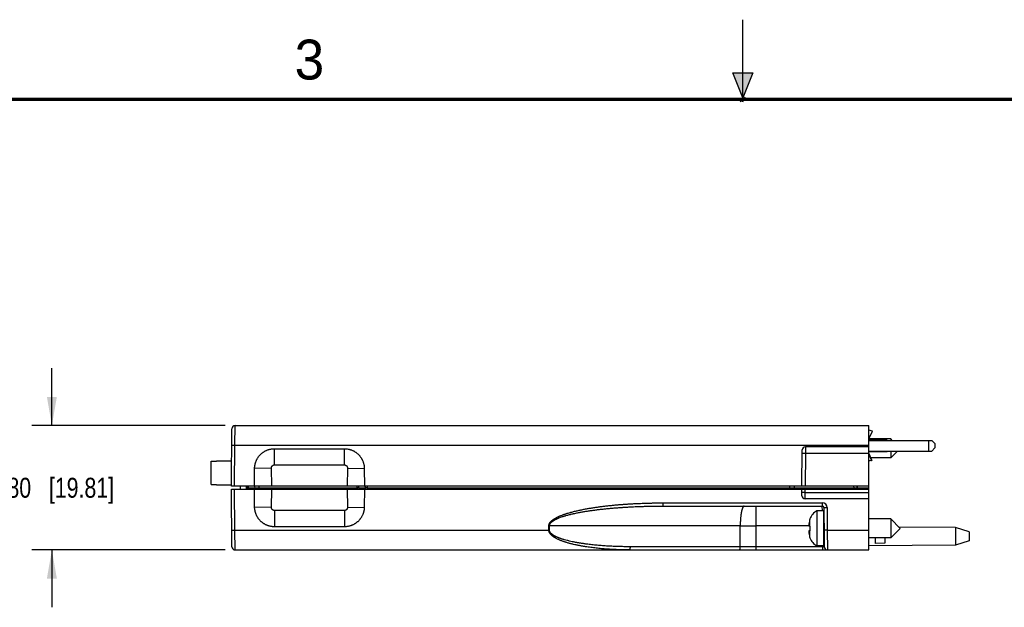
# Model space of a CAD drawing. Header units: inches. Extents: x 0 to 22, y 0 to 17.
# Tile 5 of 23: x 6.5 to 12.6, y 13.3 to 17. Entities that reach past the tile are written whole.
import ezdxf

# ---------------------------------------------------------------- set-up
doc = ezdxf.new("R2010")
doc.units = ezdxf.units.IN
doc.header["$LTSCALE"] = 1.21
doc.header["$MEASUREMENT"] = 0
doc.layers.get('0').update_dxf_attribs({"linetype": 'CONTINUOUS'})
doc.layers.add('DIMENSIONS', color=7, linetype='CONTINUOUS')
doc.styles.get("Standard").update_dxf_attribs({"font": 'txt', "width": 0.8})
doc.styles.add('TEXTSTYLE_2', font='txt')
doc.dimstyles.new('DIMSTYLE_2', dxfattribs={"dimtxt": 0.125, "dimasz": 0.18, "dimexe": 0.18, "dimexo": 0.0625, "dimgap": 0.09, "dimtad": 0, "dimtih": 1, "dimtoh": 1, "dimdec": 3, "dimzin": 4, "dimdsep": 46, "dimtxsty": 'STANDARD', "dimblk": '_FILLED', "dimblk1": '_FILLED', "dimblk2": '_FILLED', "dimcen": 0.09, "dimadec": 0, "dimazin": 0, "dimtp": 0.01, "dimtm": 0.01, "dimtfac": 1, "dimtdec": 3, "dimtofl": 0, "dimtmove": 0, "dimatfit": 3, "dimldrblk": '_FILLED', "dimfxl": 1, "dimtolj": 1, "dimtzin": 4, "dimarcsym": 0})

# ---------------------------------------------------------------- blocks, each defined once
blk = doc.blocks.new('_FILLED')
at = {"color": 0, "linetype": 'BYBLOCK'}
blk.add_solid([(0, 0), (-1, 0.174), (-1, -0.174)], dxfattribs=at)
blk = doc.blocks.new('*D11')
at = {"layer": 'DIMENSIONS', "color": 2, "linetype": 'CONTINUOUS'}
for p, q in [((6.6645, 14.4542), (6.6645, 14.8142)), ((7.7514, 14.4542), (6.5395, 14.4542)), ((7.7514, 13.6742), (6.5395, 13.6742)), ((6.6645, 13.6742), (6.6645, 13.3142))]:
    blk.add_line(p, q, dxfattribs=at)
at = {"layer": 'DIMENSIONS', "color": 2, "linetype": 'CONTINUOUS', "xscale": 0.18, "yscale": 0.18, "zscale": 0.18}
for p, rotation in [((6.6645, 14.4542), 270), ((6.6645, 13.6742), 90)]:
    blk.add_blockref('_FILLED', p, dxfattribs=dict(at, rotation=rotation))
at = {"layer": 'DIMENSIONS', "color": 2, "linetype": 'CONTINUOUS', "insert": (6.6645, 14.1267), "char_height": 0.125, "width": 1.225, "attachment_point": 2, "line_spacing_factor": 0.9}
blk.add_mtext('.780{\\Ftxt.shx;\\W1.000000;\\H0.125000; }[19.81]', dxfattribs=at)

msp = doc.modelspace()

# ---------------------------------------------------------------- hatches: boundary and pattern name
at = {"linetype": 'CONTINUOUS'}
msp.add_hatch(color=2, dxfattribs=at).paths.add_polyline_path([(11, 16.51), (10.9375, 16.6663), (11.0625, 16.6663)])

# ---------------------------------------------------------------- linework, layer by layer
at = {"color": 2, "linetype": 'CONTINUOUS'}
for p, q in [((11, 16.485), (11, 17)), ((11, 16.51), (10.9375, 16.6663)), ((10.9375, 16.6663), (11.0625, 16.6663)), ((11.0625, 16.6663), (11, 16.51)), ((11.015, 16.515), (10.985, 16.485)), ((10.985, 16.485), (11, 16.515)), ((11, 16.485), (11.015, 16.515))]:
    msp.add_line(p, q, dxfattribs=at)
at = {"color": 7, "linetype": 'CONTINUOUS'}
for p, q in [((7.7907, 14.0742), (7.7939, 14.4344)), ((7.8139, 14.4542), (11.7907, 14.4542)), ((11.7907, 13.6742), (11.7907, 14.4542)), ((11.813, 14.4195), (11.7907, 14.4243)), ((11.7907, 14.3705), (11.8132, 14.4188)), ((11.9289, 14.3703), (11.7907, 14.3703)), ((11.9057, 14.3632), (11.7907, 14.3632)), ((11.7907, 14.3612), (12.1861, 14.3612)), ((11.9057, 14.3632), (11.9057, 14.3612)), ((11.938, 14.3612), (11.9289, 14.3703)), ((11.9289, 14.3703), (11.9289, 14.3612)), ((12.1861, 14.3612), (12.2057, 14.3416)), ((12.2057, 14.3416), (12.2057, 14.3139)), ((8.0617, 14.3092), (8.4998, 14.3092)), ((11.3707, 14.0742), (11.3727, 14.3014)), ((11.7907, 14.3212), (11.3927, 14.3212)), ((11.7907, 14.2942), (12.1861, 14.2942)), ((11.7907, 14.2922), (11.9057, 14.2922)), ((11.7907, 14.28), (11.8102, 14.2361)), ((11.7907, 14.275), (11.8084, 14.2353)), ((11.9057, 14.2922), (11.9057, 14.2942)), ((11.971, 14.2942), (11.9289, 14.2522)), ((11.9289, 14.2942), (11.9289, 14.2522)), ((12.2057, 14.3139), (12.1861, 14.2942)), ((7.6645, 14.0835), (7.6645, 14.2309)), ((7.6645, 14.2309), (7.6979, 14.2309)), ((7.6979, 14.232), (7.6979, 14.2309)), ((7.6979, 14.232), (7.7921, 14.232)), ((11.808, 14.2355), (11.7907, 14.2321)), ((11.8099, 14.2354), (11.7907, 14.2316)), ((11.9289, 14.2522), (11.8031, 14.2522)), ((11.8082, 14.2355), (11.808, 14.2355)), ((11.8084, 14.2353), (11.8082, 14.2355)), ((11.8084, 14.2353), (11.8102, 14.2361)), ((11.8087, 14.2355), (11.8099, 14.2354)), ((7.9357, 14.0742), (7.9367, 14.1853)), ((8.6247, 14.1853), (8.6257, 14.0742)), ((7.6645, 14.0835), (7.6979, 14.0835)), ((7.6979, 14.0835), (7.6979, 14.0824)), ((7.6979, 14.0824), (7.7908, 14.0824)), ((11.7907, 14.0742), (7.7907, 14.0742)), ((7.7939, 13.6941), (7.7907, 14.0542)), ((7.7907, 14.0542), (11.7907, 14.0542)), ((7.8487, 14.0542), (7.8487, 14.0742)), ((7.8857, 14.0542), (7.8857, 14.0742)), ((7.8938, 14.0542), (7.894, 14.0742)), ((7.9367, 13.9432), (7.9357, 14.0542)), ((7.9411, 14.0542), (7.9409, 14.0644)), ((8.6257, 14.0542), (8.6247, 13.9432)), ((11.3204, 14.0542), (11.3205, 14.0644)), ((11.3711, 14.0141), (11.3707, 14.0542)), ((11.7155, 14.0742), (11.7156, 14.0641)), ((11.7907, 13.9942), (11.3911, 13.9942)), ((10.4986, 13.9492), (11.4988, 13.9492)), ((11.5057, 13.9195), (11.4654, 13.9195)), ((11.4654, 13.9195), (11.4654, 13.699)), ((11.5057, 13.9195), (11.5057, 13.699)), ((11.5088, 13.9393), (11.5109, 13.6941)), ((11.421, 13.8693), (11.421, 13.8675)), ((11.9289, 13.8683), (11.7907, 13.8683)), ((11.988, 13.8092), (11.9289, 13.8683)), ((11.9289, 13.8683), (11.9289, 13.7502)), ((8.4998, 13.8192), (8.0617, 13.8192)), ((11.4146, 13.8245), (11.421, 13.8238)), ((11.421, 13.7947), (11.4146, 13.794)), ((11.421, 13.8238), (11.421, 13.7947)), ((11.988, 13.8092), (11.9289, 13.7502)), ((12.3346, 13.8152), (11.9794, 13.8179)), ((12.4207, 13.7872), (12.3346, 13.8152)), ((12.3346, 13.8152), (12.3346, 13.7032)), ((12.4207, 13.7872), (12.4207, 13.7312)), ((11.421, 13.751), (11.421, 13.7492)), ((11.5103, 13.7699), (11.5097, 13.7699)), ((11.9289, 13.7502), (11.7907, 13.7502)), ((11.8307, 13.7502), (11.8307, 13.7149)), ((11.8907, 13.7502), (11.8907, 13.7155)), ((12.4207, 13.7312), (12.3346, 13.7032)), ((7.8139, 13.6742), (11.7907, 13.6742)), ((11.5057, 13.699), (11.4654, 13.699)), ((12.3346, 13.7032), (11.7907, 13.6992)), ((11.8907, 13.7155), (11.8307, 13.7149))]:
    msp.add_line(p, q, dxfattribs=at)
at = {"color": 9, "linetype": 'CONTINUOUS'}
for p, q in [((7.8129, 14.3303), (7.8139, 14.4542)), ((11.7907, 14.3718), (11.813, 14.4195)), ((12.1657, 14.3612), (12.1657, 14.2942)), ((7.793, 14.3303), (7.8129, 14.3303)), ((7.8107, 14.0742), (7.8129, 14.3303)), ((7.8129, 14.3303), (11.7907, 14.3303)), ((8.0617, 14.2075), (8.0617, 14.3092)), ((8.4998, 14.2075), (8.4998, 14.3092)), ((11.3725, 14.2816), (11.3925, 14.2816)), ((11.3925, 14.2816), (11.3907, 14.0742)), ((11.3927, 14.3212), (11.3925, 14.2816)), ((11.3925, 14.2816), (11.7907, 14.2816)), ((11.7907, 14.2744), (11.808, 14.2355)), ((8.0422, 14.1876), (7.9367, 14.1853)), ((8.0443, 14.0742), (8.0422, 14.1876)), ((8.0617, 14.2075), (8.4998, 14.2075)), ((8.5192, 14.1876), (8.5171, 14.0742)), ((8.5192, 14.1876), (8.6247, 14.1853)), ((7.8129, 13.7982), (7.8107, 14.0542)), ((7.8939, 14.064), (7.8989, 14.0641)), ((7.8988, 14.0542), (7.8989, 14.0641)), ((7.8989, 14.0641), (7.899, 14.0742)), ((7.8989, 14.0641), (7.9409, 14.0641)), ((7.9409, 14.0644), (7.9659, 14.0644)), ((7.9659, 14.0644), (7.9659, 14.0742)), ((7.9661, 14.0542), (7.9659, 14.0644)), ((7.9659, 14.0644), (8.5791, 14.0644)), ((8.0422, 13.9408), (8.0443, 14.0542)), ((8.5171, 14.0542), (8.5192, 13.9408)), ((8.5791, 14.0644), (8.5791, 14.0742)), ((8.5791, 14.0644), (8.5791, 14.0542)), ((8.5915, 14.0644), (8.6319, 14.0644)), ((8.5915, 14.0644), (8.5916, 14.0542)), ((8.632, 14.0542), (8.6319, 14.0644)), ((8.6444, 14.0644), (8.6444, 14.0742)), ((8.6445, 14.0542), (8.6444, 14.0644)), ((8.6444, 14.0644), (11.2956, 14.0644)), ((11.2954, 14.0542), (11.2956, 14.0644)), ((11.2955, 14.0644), (11.2955, 14.0742)), ((11.2956, 14.0644), (11.3205, 14.0644)), ((11.3205, 14.0641), (11.6956, 14.0641)), ((11.3909, 14.0335), (11.3907, 14.0542)), ((11.3909, 14.0335), (11.7907, 14.0335)), ((11.3911, 13.9942), (11.3909, 14.0335)), ((11.6955, 14.0742), (11.6956, 14.0641)), ((11.6956, 14.0542), (11.6956, 14.0641)), ((11.6956, 14.0641), (11.7156, 14.0641)), ((11.7206, 14.0641), (11.7156, 14.0641)), ((11.7206, 14.0641), (11.7205, 14.0742)), ((11.7206, 14.0641), (11.7907, 14.0641)), ((10.4986, 13.9691), (11.4988, 13.9691)), ((10.4986, 13.9691), (10.4986, 13.9492)), ((11.4988, 13.9691), (11.4988, 13.9492)), ((8.0422, 13.9408), (7.9367, 13.9432)), ((8.0617, 13.921), (8.0617, 13.8192)), ((8.4998, 13.921), (8.0617, 13.921)), ((8.4998, 13.921), (8.4998, 13.8192)), ((8.5192, 13.9408), (8.6247, 13.9432)), ((11.0844, 13.8253), (11.0844, 13.9492)), ((11.499, 13.9195), (11.4988, 13.9492)), ((11.5088, 13.9393), (11.5288, 13.9393)), ((11.5288, 13.9393), (11.53, 13.7982)), ((11.4175, 13.8552), (11.4175, 13.8242)), ((11.5097, 13.8419), (11.5097, 13.7699)), ((7.793, 13.7982), (7.8129, 13.7982)), ((7.8129, 13.7982), (9.783, 13.7982)), ((7.8139, 13.6742), (7.8129, 13.7982)), ((9.783, 13.7982), (9.783, 13.8253)), ((9.783, 13.8253), (9.7871, 13.8253)), ((9.783, 13.7982), (9.787, 13.7982)), ((9.787, 13.7982), (9.7871, 13.8253)), ((10.9839, 13.8253), (9.7871, 13.8253)), ((10.9838, 13.6941), (10.9839, 13.8253)), ((10.9839, 13.8253), (11.0844, 13.8253)), ((11.0842, 13.6941), (11.0844, 13.8253)), ((11.4144, 13.8253), (11.0844, 13.8253)), ((11.4175, 13.7943), (11.4175, 13.7633)), ((11.53, 13.7982), (11.51, 13.7982)), ((11.53, 13.7982), (11.7907, 13.7982)), ((11.53, 13.7982), (11.5309, 13.6742)), ((10.9838, 13.6941), (10.2944, 13.6941)), ((11.0842, 13.6941), (10.9838, 13.6941)), ((11.5009, 13.6941), (11.0842, 13.6941)), ((11.0842, 13.6742), (11.0842, 13.6941)), ((11.5009, 13.6941), (11.5009, 13.699)), ((11.5009, 13.6941), (11.5009, 13.6742)), ((11.5109, 13.6941), (11.5009, 13.6941))]:
    msp.add_line(p, q, dxfattribs=at)
at = {"color": 7, "linetype": 'CONTINUOUS', "const_width": 0.02}
msp.add_lwpolyline([(21.5, 16.5), (0.5, 16.5)], dxfattribs=at)
at = {"color": 7, "linetype": 'CONTINUOUS'}
for centre, radius, start, end in [((7.8139, 14.4342), 0.02, 89.99994, 179.49269), ((11.3927, 14.3012), 0.02, 90, 179.5), ((7.9309, 14.0642), 0.01, 1, 90), ((11.3305, 14.0642), 0.01, 91.49057, 179), ((11.7256, 14.0642), 0.01, 181, 270), ((11.3911, 14.0142), 0.02, 180.5, 270), ((11.5085, 13.8367), 0.0933, 117.5225, 159.56387), ((11.4988, 13.9392), 0.01, 0.5, 90), ((11.6303, 13.8093), 0.2177, 167.82098, 172.347), ((11.5134, 13.8345), 0.0981, 160.33119, 167.84111), ((11.5145, 13.8343), 0.0992, 165.5137, 167.82296), ((11.5097, 13.8526), 0.00394, 180, 269.14197), ((11.5755, 13.8232), 0.1616, 174.64763, 177.72704), ((11.4701, 13.8334), 0.0563, 183.92839, 189.10858), ((11.4701, 13.7851), 0.0563, 170.89142, 176.07161), ((11.5756, 13.7953), 0.1617, 182.27385, 185.35147), ((11.6303, 13.8092), 0.2177, 187.653, 192.17902), ((11.5134, 13.784), 0.0981, 192.15889, 199.66881), ((11.5085, 13.7818), 0.0933, 200.43613, 242.4775), ((11.5097, 13.7659), 0.00394, 90, 180), ((7.8139, 13.6942), 0.02, 180.50731, 270.00006), ((11.5309, 13.6942), 0.02, 180.5, 270)]:
    msp.add_arc(centre, radius, start, end, dxfattribs=at)
at = {"color": 9, "linetype": 'CONTINUOUS'}
for centre, radius, start, end in [((8.5853, 10.8887), 3.1758, 89.88772, 90.11296), ((8.6382, 10.8905), 3.1739, 89.88717, 90.1128), ((11.4988, 13.9391), 0.03, 0.50013, 89.99987)]:
    msp.add_arc(centre, radius, start, end, dxfattribs=at)
at = {"color": 7, "linetype": 'CONTINUOUS'}
for points, knots in [([(11.8132, 14.4188), (11.8133, 14.4188), (11.8133, 14.4189), (11.8133, 14.419), (11.8133, 14.419), (11.8132, 14.4191), (11.8132, 14.4192), (11.8131, 14.4193), (11.8131, 14.4194), (11.813, 14.4195), (11.813, 14.4195)], [0, 0, 0, 0, 0.093183, 0.190299, 0.294808, 0.409429, 0.536119, 0.676235, 0.830683, 1, 1, 1, 1]), ([(7.9367, 14.1853), (7.9367, 14.1894), (7.9372, 14.1975), (7.9388, 14.2076), (7.9406, 14.2155), (7.942, 14.2204), (7.9433, 14.2243), (7.9446, 14.2281), (7.9465, 14.2329), (7.949, 14.2384), (7.9518, 14.2439), (7.9548, 14.2491), (7.9581, 14.2543), (7.9616, 14.2593), (7.9654, 14.264), (7.9694, 14.2686), (7.9736, 14.273), (7.9781, 14.2772), (7.9827, 14.2812), (7.9875, 14.2849), (7.9925, 14.2884), (7.9977, 14.2917), (8.003, 14.2947), (8.0085, 14.2974), (8.0141, 14.2999), (8.0188, 14.3017), (8.0227, 14.303), (8.0266, 14.3042), (8.0315, 14.3056), (8.0394, 14.3074), (8.0495, 14.3088), (8.0576, 14.3092), (8.0617, 14.3092)], [0, 0, 0, 0, 0.062484, 0.124969, 0.156221, 0.187473, 0.2031, 0.218727, 0.249978, 0.28123, 0.312482, 0.343734, 0.374986, 0.406238, 0.43749, 0.468742, 0.499994, 0.531246, 0.562498, 0.593751, 0.625003, 0.656256, 0.687508, 0.718761, 0.750013, 0.781266, 0.796893, 0.812521, 0.843773, 0.875026, 0.937513, 1, 1, 1, 1]), ([(8.4998, 14.3092), (8.5038, 14.3092), (8.512, 14.3088), (8.522, 14.3074), (8.53, 14.3056), (8.5349, 14.3042), (8.5388, 14.303), (8.5426, 14.3017), (8.5474, 14.2999), (8.5529, 14.2974), (8.5584, 14.2947), (8.5637, 14.2917), (8.5689, 14.2884), (8.5739, 14.2849), (8.5787, 14.2812), (8.5833, 14.2772), (8.5878, 14.273), (8.592, 14.2686), (8.596, 14.264), (8.5998, 14.2593), (8.6033, 14.2543), (8.6066, 14.2491), (8.6097, 14.2439), (8.6125, 14.2384), (8.615, 14.2329), (8.6168, 14.2281), (8.6182, 14.2243), (8.6194, 14.2204), (8.6208, 14.2155), (8.6227, 14.2076), (8.6242, 14.1975), (8.6247, 14.1894), (8.6247, 14.1853)], [0, 0, 0, 0, 0.062487, 0.124974, 0.156227, 0.187479, 0.203107, 0.218734, 0.249987, 0.281239, 0.312492, 0.343744, 0.374997, 0.406249, 0.437502, 0.468754, 0.500006, 0.531258, 0.56251, 0.593762, 0.625014, 0.656266, 0.687518, 0.71877, 0.750022, 0.781273, 0.7969, 0.812527, 0.843779, 0.875031, 0.937516, 1, 1, 1, 1]), ([(11.8102, 14.2361), (11.8102, 14.2361), (11.8102, 14.2361), (11.8103, 14.236), (11.8102, 14.2359), (11.8102, 14.2358), (11.8102, 14.2357), (11.8101, 14.2356), (11.81, 14.2355), (11.81, 14.2355), (11.8099, 14.2354)], [0, 0, 0, 0, 0.093183, 0.190299, 0.294808, 0.409429, 0.536119, 0.676235, 0.830683, 1, 1, 1, 1]), ([(8.0617, 13.8192), (8.0576, 13.8192), (8.0515, 13.8195), (8.0434, 13.8205), (8.0374, 13.8216), (8.0315, 13.8229), (8.0266, 13.8243), (8.0227, 13.8255), (8.0188, 13.8268), (8.0141, 13.8286), (8.0085, 13.8311), (8.003, 13.8338), (7.9977, 13.8368), (7.9934, 13.8395), (7.99, 13.8418), (7.9867, 13.8442), (7.9827, 13.8473), (7.9781, 13.8513), (7.9736, 13.8554), (7.9694, 13.8598), (7.9654, 13.8644), (7.9616, 13.8692), (7.9581, 13.8742), (7.9548, 13.8793), (7.9518, 13.8846), (7.949, 13.8901), (7.9465, 13.8956), (7.9442, 13.9013), (7.9423, 13.9071), (7.9406, 13.913), (7.9388, 13.9209), (7.9372, 13.931), (7.9367, 13.9391), (7.9367, 13.9432)], [0, 0, 0, 0, 0.062486, 0.093738, 0.12499, 0.156242, 0.187494, 0.203121, 0.218749, 0.250001, 0.281253, 0.312505, 0.343757, 0.375008, 0.390635, 0.406263, 0.437514, 0.468766, 0.500018, 0.531269, 0.562521, 0.593772, 0.625024, 0.656275, 0.687526, 0.718777, 0.750029, 0.78128, 0.812531, 0.843782, 0.875033, 0.937517, 1, 1, 1, 1]), ([(8.6247, 13.9432), (8.6247, 13.9391), (8.6242, 13.931), (8.6227, 13.9209), (8.6208, 13.913), (8.6192, 13.9071), (8.6172, 13.9013), (8.615, 13.8956), (8.6125, 13.8901), (8.6097, 13.8846), (8.6066, 13.8793), (8.6033, 13.8742), (8.5998, 13.8692), (8.596, 13.8644), (8.592, 13.8598), (8.5878, 13.8554), (8.5833, 13.8513), (8.5787, 13.8473), (8.5747, 13.8442), (8.5714, 13.8418), (8.568, 13.8395), (8.5637, 13.8368), (8.5584, 13.8338), (8.5529, 13.8311), (8.5474, 13.8286), (8.5426, 13.8268), (8.5388, 13.8255), (8.5349, 13.8243), (8.53, 13.8229), (8.524, 13.8216), (8.518, 13.8205), (8.5099, 13.8195), (8.5038, 13.8192), (8.4998, 13.8192)], [0, 0, 0, 0, 0.062483, 0.124967, 0.156218, 0.187469, 0.21872, 0.249971, 0.281223, 0.312474, 0.343725, 0.374976, 0.406228, 0.437479, 0.468731, 0.499982, 0.531234, 0.562486, 0.593737, 0.609365, 0.624992, 0.656243, 0.687495, 0.718747, 0.749999, 0.781251, 0.796879, 0.812506, 0.843758, 0.87501, 0.906262, 0.937514, 1, 1, 1, 1]), ([(9.7871, 13.8253), (9.7871, 13.8258), (9.7871, 13.8268), (9.7872, 13.8282), (9.7875, 13.8296), (9.7878, 13.8311), (9.7882, 13.8324), (9.7887, 13.8338), (9.7893, 13.8351), (9.7901, 13.8369), (9.7913, 13.839), (9.793, 13.8414), (9.7948, 13.8436), (9.7967, 13.8458), (9.7988, 13.8478), (9.8009, 13.8497), (9.8031, 13.8516), (9.8054, 13.8534), (9.8077, 13.8551), (9.8101, 13.8567), (9.8125, 13.8583), (9.815, 13.8598), (9.8175, 13.8613), (9.82, 13.8627), (9.8226, 13.8641), (9.826, 13.8659), (9.8303, 13.868), (9.8347, 13.87), (9.8382, 13.8716), (9.8417, 13.8731), (9.848, 13.8757), (9.857, 13.8791), (9.8661, 13.8823), (9.8734, 13.8847), (9.879, 13.8864), (9.8845, 13.8881), (9.8919, 13.8902), (9.9012, 13.8928), (9.9105, 13.8952), (9.918, 13.8971), (9.9255, 13.8989), (9.933, 13.9007), (9.9405, 13.9023), (9.9518, 13.9048), (9.965, 13.9075), (9.9802, 13.9104), (9.9916, 13.9124), (10.003, 13.9144), (10.0144, 13.9163), (10.0258, 13.9181), (10.0373, 13.9198), (10.0487, 13.9215), (10.0602, 13.923), (10.0716, 13.9246), (10.0831, 13.926), (10.0946, 13.9274), (10.1061, 13.9288), (10.1176, 13.9301), (10.1329, 13.9317), (10.1482, 13.9333), (10.1636, 13.9347), (10.1789, 13.9361), (10.1981, 13.9377), (10.2212, 13.9395), (10.2443, 13.9411), (10.2674, 13.9426), (10.2905, 13.9439), (10.3213, 13.9454), (10.3521, 13.9467), (10.3829, 13.9476), (10.406, 13.9482), (10.4292, 13.9487), (10.46, 13.9491), (10.4831, 13.9492), (10.4986, 13.9492)], [0, 0, 0, 0, 0.001954, 0.003907, 0.005861, 0.007815, 0.009769, 0.011722, 0.013676, 0.01563, 0.019537, 0.023444, 0.027351, 0.031258, 0.035165, 0.039072, 0.042979, 0.046887, 0.050794, 0.054701, 0.058608, 0.062515, 0.066422, 0.070329, 0.074235, 0.078142, 0.085956, 0.093769, 0.097676, 0.101582, 0.109396, 0.125021, 0.140647, 0.14846, 0.156273, 0.164086, 0.171899, 0.187524, 0.20315, 0.210963, 0.218775, 0.234401, 0.242213, 0.250026, 0.281276, 0.296901, 0.312526, 0.328151, 0.343776, 0.3594, 0.375025, 0.39065, 0.406275, 0.421899, 0.437524, 0.453149, 0.468773, 0.484398, 0.500023, 0.531272, 0.546896, 0.562521, 0.59377, 0.625019, 0.656267, 0.687516, 0.718765, 0.750013, 0.81251, 0.843759, 0.875007, 0.906255, 0.937504, 1, 1, 1, 1])]:
    msp.add_open_spline(points, degree=3, knots=knots, dxfattribs=at)
at = {"color": 9, "linetype": 'CONTINUOUS'}
for points, knots in [([(8.0422, 14.1876), (8.0422, 14.1883), (8.0422, 14.1896), (8.0425, 14.1915), (8.0428, 14.1931), (8.0432, 14.1943), (8.0437, 14.1955), (8.0443, 14.197), (8.0452, 14.1984), (8.0459, 14.1995), (8.0467, 14.2005), (8.0477, 14.2017), (8.0489, 14.2028), (8.0499, 14.2036), (8.051, 14.2043), (8.0524, 14.2052), (8.0538, 14.2059), (8.055, 14.2064), (8.0563, 14.2068), (8.0578, 14.2072), (8.0597, 14.2075), (8.061, 14.2075), (8.0617, 14.2075)], [0, 0, 0, 0, 0.062494, 0.124988, 0.187482, 0.218739, 0.249996, 0.31249, 0.374985, 0.406242, 0.437499, 0.499994, 0.562489, 0.593747, 0.625004, 0.6875, 0.749996, 0.781253, 0.812511, 0.875007, 0.937503, 1, 1, 1, 1]), ([(8.4998, 14.2075), (8.5004, 14.2075), (8.5017, 14.2075), (8.5036, 14.2072), (8.5052, 14.2068), (8.5064, 14.2064), (8.5076, 14.2059), (8.5091, 14.2052), (8.5104, 14.2043), (8.5115, 14.2036), (8.5125, 14.2028), (8.5137, 14.2017), (8.5148, 14.2005), (8.5155, 14.1995), (8.5163, 14.1984), (8.5171, 14.197), (8.5178, 14.1955), (8.5182, 14.1943), (8.5186, 14.1931), (8.519, 14.1915), (8.5192, 14.1896), (8.5192, 14.1883), (8.5192, 14.1876)], [0, 0, 0, 0, 0.062497, 0.124993, 0.187489, 0.218747, 0.250004, 0.3125, 0.374996, 0.406253, 0.437511, 0.500006, 0.562501, 0.593758, 0.625015, 0.68751, 0.750004, 0.781261, 0.812518, 0.875012, 0.937506, 1, 1, 1, 1]), ([(7.941, 14.0586), (7.9402, 14.0584), (7.9388, 14.0579), (7.9366, 14.0571), (7.9344, 14.0564), (7.9326, 14.0559), (7.9312, 14.0555), (7.9302, 14.0552), (7.9292, 14.0549), (7.9282, 14.0547), (7.9272, 14.0545), (7.9262, 14.0544), (7.9255, 14.0543), (7.9249, 14.0543), (7.9246, 14.0542), (7.9244, 14.0542)], [0, 0, 0, 0, 0.136367, 0.271136, 0.403833, 0.533803, 0.597493, 0.660125, 0.721512, 0.781431, 0.839608, 0.895701, 0.949312, 0.975055, 1, 1, 1, 1]), ([(8.5916, 14.0644), (8.5916, 14.0647), (8.5915, 14.0654), (8.5915, 14.0663), (8.5913, 14.0673), (8.5912, 14.0682), (8.591, 14.0691), (8.5907, 14.0699), (8.5904, 14.0707), (8.5901, 14.0714), (8.5897, 14.072), (8.5893, 14.0726), (8.5889, 14.0731), (8.5885, 14.0735), (8.588, 14.0738), (8.5876, 14.074), (8.5873, 14.0741), (8.587, 14.0742), (8.5868, 14.0742), (8.5866, 14.0742), (8.5866, 14.0742)], [0, 0, 0, 0, 0.081198, 0.161719, 0.241005, 0.318515, 0.393742, 0.466219, 0.535536, 0.601349, 0.663402, 0.721544, 0.775753, 0.826169, 0.873123, 0.917171, 0.938363, 0.959144, 0.979645, 1, 1, 1, 1]), ([(8.6319, 14.0644), (8.6319, 14.0647), (8.6319, 14.0654), (8.6318, 14.0663), (8.6317, 14.0673), (8.6315, 14.0682), (8.6313, 14.0691), (8.6311, 14.0699), (8.6308, 14.0707), (8.6304, 14.0714), (8.6301, 14.072), (8.6297, 14.0726), (8.6293, 14.0731), (8.6288, 14.0735), (8.6284, 14.0738), (8.628, 14.074), (8.6277, 14.0741), (8.6274, 14.0742), (8.6272, 14.0742), (8.627, 14.0742), (8.6269, 14.0742)], [0, 0, 0, 0, 0.081198, 0.161719, 0.241005, 0.318515, 0.393742, 0.466219, 0.535536, 0.601349, 0.663402, 0.721544, 0.775753, 0.826169, 0.873123, 0.917171, 0.938363, 0.959144, 0.979645, 1, 1, 1, 1]), ([(11.337, 14.0542), (11.3369, 14.0542), (11.3366, 14.0543), (11.336, 14.0543), (11.3352, 14.0544), (11.3342, 14.0545), (11.3333, 14.0547), (11.3323, 14.0549), (11.3312, 14.0552), (11.3302, 14.0555), (11.3288, 14.0559), (11.327, 14.0564), (11.3248, 14.0571), (11.3226, 14.0579), (11.3212, 14.0584), (11.3204, 14.0586)], [0, 0, 0, 0, 0.024941, 0.050685, 0.104298, 0.160392, 0.218569, 0.278488, 0.339875, 0.402506, 0.466196, 0.596168, 0.728865, 0.863633, 1, 1, 1, 1]), ([(11.3909, 14.0335), (11.3902, 14.0335), (11.3889, 14.0335), (11.387, 14.0335), (11.3851, 14.0335), (11.3833, 14.0335), (11.3815, 14.0335), (11.3798, 14.0335), (11.3782, 14.0335), (11.3768, 14.0335), (11.3757, 14.0335), (11.3748, 14.0335), (11.3743, 14.0336), (11.3738, 14.0336), (11.3733, 14.0336), (11.3728, 14.0336), (11.3724, 14.0336), (11.3721, 14.0336), (11.3718, 14.0336), (11.3715, 14.0336), (11.3713, 14.0337), (11.3711, 14.0337), (11.371, 14.0337), (11.371, 14.0337), (11.371, 14.0337), (11.3709, 14.0337), (11.3709, 14.0337), (11.3709, 14.0337), (11.3709, 14.0337), (11.3709, 14.0337), (11.3709, 14.0337), (11.3709, 14.0337)], [0, 0, 0, 0, 0.097951, 0.194957, 0.290085, 0.382419, 0.471071, 0.555187, 0.633959, 0.706627, 0.772493, 0.802675, 0.830924, 0.857173, 0.881359, 0.903423, 0.923314, 0.940983, 0.956389, 0.969496, 0.980274, 0.988701, 0.992028, 0.994765, 0.995912, 0.996912, 0.997766, 0.998476, 0.999044, 0.999477, 1, 1, 1, 1]), ([(11.7256, 14.0542), (11.7256, 14.0542), (11.7254, 14.0543), (11.7251, 14.0543), (11.7247, 14.0544), (11.7243, 14.0546), (11.7238, 14.0549), (11.7234, 14.0553), (11.723, 14.0558), (11.7226, 14.0563), (11.7222, 14.0569), (11.7219, 14.0576), (11.7216, 14.0584), (11.7214, 14.0591), (11.7212, 14.0597), (11.721, 14.0603), (11.7209, 14.0611), (11.7208, 14.0619), (11.7207, 14.0625), (11.7207, 14.0632), (11.7206, 14.0637), (11.7206, 14.0641)], [0, 0, 0, 0, 0.019339, 0.03876, 0.078482, 0.120194, 0.164685, 0.212588, 0.264389, 0.320409, 0.380827, 0.445693, 0.51492, 0.588289, 0.626424, 0.66545, 0.745885, 0.828972, 0.871282, 0.913963, 1, 1, 1, 1]), ([(9.783, 13.8253), (9.783, 13.8258), (9.7831, 13.8268), (9.7832, 13.8283), (9.7834, 13.8297), (9.7836, 13.8312), (9.7839, 13.8326), (9.7843, 13.834), (9.7848, 13.8354), (9.7853, 13.8368), (9.7859, 13.8382), (9.7865, 13.8395), (9.7872, 13.8408), (9.7879, 13.8421), (9.7886, 13.8433), (9.7894, 13.8446), (9.7903, 13.8458), (9.7914, 13.8474), (9.7926, 13.8489), (9.7939, 13.8504), (9.7952, 13.8518), (9.7969, 13.8536), (9.799, 13.8557), (9.8012, 13.8576), (9.8034, 13.8595), (9.8057, 13.8614), (9.8081, 13.8631), (9.8105, 13.8649), (9.8129, 13.8665), (9.8153, 13.8681), (9.8178, 13.8697), (9.8203, 13.8712), (9.8237, 13.8732), (9.828, 13.8756), (9.8332, 13.8783), (9.8384, 13.8809), (9.8429, 13.883), (9.8464, 13.8846), (9.85, 13.8862), (9.8545, 13.8881), (9.8618, 13.8911), (9.8691, 13.8939), (9.8765, 13.8965), (9.882, 13.8984), (9.8876, 13.9003), (9.8951, 13.9027), (9.9044, 13.9056), (9.9138, 13.9083), (9.9214, 13.9104), (9.9289, 13.9125), (9.9384, 13.9149), (9.9498, 13.9177), (9.9613, 13.9204), (9.9727, 13.923), (9.9842, 13.9254), (9.9957, 13.9278), (10.0111, 13.9307), (10.0265, 13.9335), (10.042, 13.9361), (10.0536, 13.938), (10.0652, 13.9398), (10.0768, 13.9416), (10.0884, 13.9432), (10.1001, 13.9448), (10.1117, 13.9464), (10.1234, 13.9478), (10.1351, 13.9492), (10.1506, 13.951), (10.1662, 13.9527), (10.1818, 13.9543), (10.1974, 13.9558), (10.2169, 13.9576), (10.2403, 13.9595), (10.2637, 13.9612), (10.2872, 13.9627), (10.3107, 13.9641), (10.3341, 13.9653), (10.3654, 13.9666), (10.3967, 13.9677), (10.4281, 13.9684), (10.4594, 13.9689), (10.4829, 13.9691), (10.4986, 13.9691)], [0, 0, 0, 0, 0.001953, 0.003906, 0.005859, 0.007813, 0.009766, 0.011719, 0.013672, 0.015625, 0.017578, 0.019532, 0.021485, 0.023438, 0.025391, 0.027344, 0.029298, 0.031251, 0.035157, 0.03711, 0.039063, 0.04297, 0.046876, 0.050782, 0.054689, 0.058595, 0.062501, 0.066408, 0.070314, 0.07422, 0.078127, 0.082033, 0.08594, 0.093752, 0.101565, 0.109377, 0.11719, 0.121096, 0.125002, 0.132815, 0.140628, 0.156252, 0.164065, 0.171878, 0.17969, 0.187503, 0.203128, 0.218753, 0.226565, 0.234378, 0.250003, 0.265628, 0.281253, 0.296878, 0.312503, 0.328128, 0.343753, 0.375003, 0.390628, 0.406253, 0.421878, 0.437503, 0.453128, 0.468753, 0.484378, 0.500003, 0.515628, 0.531253, 0.562503, 0.578128, 0.593753, 0.625003, 0.656252, 0.687502, 0.718752, 0.750002, 0.781252, 0.812502, 0.875001, 0.906251, 0.937501, 1, 1, 1, 1]), ([(8.0617, 13.921), (8.061, 13.921), (8.0597, 13.921), (8.0578, 13.9213), (8.0563, 13.9217), (8.055, 13.9221), (8.0538, 13.9226), (8.0524, 13.9233), (8.051, 13.9241), (8.0499, 13.9249), (8.0489, 13.9257), (8.0477, 13.9268), (8.0467, 13.928), (8.0459, 13.929), (8.0452, 13.9301), (8.0443, 13.9315), (8.0437, 13.933), (8.0432, 13.9342), (8.0428, 13.9354), (8.0425, 13.937), (8.0422, 13.9389), (8.0422, 13.9402), (8.0422, 13.9408)], [0, 0, 0, 0, 0.062497, 0.124993, 0.187489, 0.218747, 0.250004, 0.3125, 0.374996, 0.406253, 0.437511, 0.500006, 0.562501, 0.593758, 0.625015, 0.68751, 0.750004, 0.781261, 0.812518, 0.875012, 0.937506, 1, 1, 1, 1]), ([(8.5192, 13.9408), (8.5192, 13.9402), (8.5192, 13.9389), (8.519, 13.937), (8.5186, 13.9354), (8.5182, 13.9342), (8.5178, 13.933), (8.5171, 13.9315), (8.5163, 13.9301), (8.5155, 13.929), (8.5148, 13.928), (8.5137, 13.9268), (8.5125, 13.9257), (8.5115, 13.9249), (8.5104, 13.9241), (8.5091, 13.9233), (8.5076, 13.9226), (8.5064, 13.9221), (8.5052, 13.9217), (8.5036, 13.9213), (8.5017, 13.921), (8.5004, 13.921), (8.4998, 13.921)], [0, 0, 0, 0, 0.062494, 0.124988, 0.187482, 0.218739, 0.249996, 0.31249, 0.374985, 0.406242, 0.437499, 0.499994, 0.562489, 0.593747, 0.625004, 0.6875, 0.749996, 0.781253, 0.812511, 0.875007, 0.937503, 1, 1, 1, 1]), ([(11.009, 13.9492), (11.0088, 13.9492), (11.0084, 13.9492), (11.0078, 13.9491), (11.0072, 13.9489), (11.0065, 13.9487), (11.0059, 13.9483), (11.0053, 13.9479), (11.0047, 13.9474), (11.0041, 13.9469), (11.0035, 13.9462), (11.0029, 13.9455), (11.0023, 13.9448), (11.0017, 13.9439), (11.0012, 13.943), (11.0006, 13.942), (11, 13.9409), (10.9994, 13.9398), (10.9989, 13.9386), (10.9983, 13.9374), (10.9978, 13.936), (10.9972, 13.9346), (10.9967, 13.9332), (10.996, 13.9311), (10.9951, 13.9283), (10.9941, 13.9248), (10.9931, 13.9211), (10.9922, 13.9171), (10.9913, 13.913), (10.9905, 13.9086), (10.9896, 13.904), (10.9889, 13.8992), (10.9882, 13.8942), (10.9875, 13.8891), (10.9869, 13.8838), (10.9864, 13.8784), (10.9859, 13.8728), (10.9854, 13.8671), (10.985, 13.8613), (10.9847, 13.8555), (10.9844, 13.8495), (10.9842, 13.8435), (10.984, 13.8355), (10.9839, 13.8294), (10.9839, 13.8253)], [0, 0, 0, 0, 0.004714, 0.009494, 0.014403, 0.0195, 0.024836, 0.030454, 0.036394, 0.042686, 0.049355, 0.056422, 0.063903, 0.071811, 0.080155, 0.088945, 0.098184, 0.107877, 0.118025, 0.128631, 0.139693, 0.15121, 0.16318, 0.1756, 0.201775, 0.2297, 0.259329, 0.290609, 0.323481, 0.357881, 0.393737, 0.430973, 0.469511, 0.509267, 0.550152, 0.592078, 0.634949, 0.67867, 0.723142, 0.768264, 0.813935, 0.860049, 0.906503, 1, 1, 1, 1]), ([(10.2904, 13.6742), (10.2791, 13.6742), (10.2622, 13.6744), (10.2397, 13.6748), (10.2227, 13.6753), (10.2058, 13.6759), (10.1833, 13.677), (10.1551, 13.6786), (10.127, 13.6807), (10.1046, 13.6828), (10.0877, 13.6845), (10.0709, 13.6863), (10.0541, 13.6884), (10.0373, 13.6906), (10.0234, 13.6927), (10.0122, 13.6944), (10.0039, 13.6958), (9.9955, 13.6972), (9.9872, 13.6987), (9.9789, 13.7002), (9.9706, 13.7018), (9.9623, 13.7035), (9.9512, 13.7058), (9.9402, 13.7083), (9.9292, 13.711), (9.921, 13.713), (9.9128, 13.7152), (9.9047, 13.7175), (9.8979, 13.7195), (9.8925, 13.7211), (9.8871, 13.7228), (9.8817, 13.7246), (9.8764, 13.7264), (9.871, 13.7282), (9.8644, 13.7307), (9.8578, 13.7332), (9.8526, 13.7354), (9.8473, 13.7376), (9.8409, 13.7405), (9.8332, 13.7442), (9.827, 13.7475), (9.822, 13.7503), (9.8184, 13.7525), (9.8148, 13.7548), (9.8113, 13.7572), (9.8078, 13.7597), (9.8045, 13.7624), (9.8012, 13.7651), (9.7981, 13.768), (9.7951, 13.7711), (9.7923, 13.7744), (9.7897, 13.7779), (9.7878, 13.7809), (9.7865, 13.7835), (9.7856, 13.7855), (9.7849, 13.7875), (9.7843, 13.7892), (9.7839, 13.7906), (9.7837, 13.7917), (9.7835, 13.7927), (9.7833, 13.7938), (9.7832, 13.7949), (9.7831, 13.7963), (9.783, 13.7974), (9.783, 13.7982)], [0, 0, 0, 0, 0.062338, 0.093507, 0.124676, 0.155844, 0.187013, 0.24935, 0.31169, 0.342861, 0.374033, 0.405206, 0.436381, 0.467558, 0.498737, 0.514328, 0.529919, 0.545511, 0.561104, 0.576698, 0.592293, 0.607889, 0.623486, 0.654684, 0.670286, 0.68589, 0.701496, 0.717104, 0.732715, 0.740522, 0.74833, 0.763947, 0.771758, 0.779569, 0.795196, 0.810828, 0.818647, 0.826467, 0.842114, 0.857771, 0.873439, 0.881279, 0.889124, 0.896973, 0.904828, 0.912689, 0.920558, 0.928436, 0.936324, 0.944224, 0.952138, 0.960067, 0.968015, 0.971997, 0.975984, 0.979977, 0.983974, 0.985974, 0.987976, 0.989978, 0.991982, 0.993986, 0.99599, 1, 1, 1, 1]), ([(10.2944, 13.6941), (10.2833, 13.6941), (10.2666, 13.6942), (10.2444, 13.6946), (10.2278, 13.6949), (10.2111, 13.6955), (10.1889, 13.6963), (10.1667, 13.6974), (10.1445, 13.6987), (10.1223, 13.7001), (10.1002, 13.7019), (10.078, 13.7039), (10.0614, 13.7056), (10.0449, 13.7074), (10.0311, 13.7091), (10.02, 13.7105), (10.0118, 13.7116), (10.0035, 13.7128), (9.9953, 13.714), (9.987, 13.7152), (9.9788, 13.7165), (9.9706, 13.7179), (9.9624, 13.7193), (9.9542, 13.7208), (9.946, 13.7224), (9.9378, 13.724), (9.9269, 13.7262), (9.916, 13.7287), (9.9052, 13.7312), (9.8944, 13.7339), (9.8837, 13.7369), (9.873, 13.74), (9.8664, 13.7421), (9.8611, 13.7439), (9.8572, 13.7452), (9.8532, 13.7466), (9.8493, 13.748), (9.8454, 13.7495), (9.8415, 13.7511), (9.8377, 13.7527), (9.8338, 13.7543), (9.83, 13.7561), (9.8263, 13.7579), (9.8232, 13.7595), (9.8207, 13.7608), (9.8182, 13.7621), (9.8152, 13.7638), (9.8116, 13.766), (9.8087, 13.7679), (9.8064, 13.7695), (9.8047, 13.7708), (9.8031, 13.7721), (9.8015, 13.7734), (9.7999, 13.7748), (9.7983, 13.7762), (9.7968, 13.7777), (9.7949, 13.7797), (9.7931, 13.7819), (9.7915, 13.7842), (9.7904, 13.786), (9.7894, 13.7879), (9.7886, 13.7898), (9.788, 13.7915), (9.7877, 13.7929), (9.7874, 13.7939), (9.7873, 13.795), (9.7871, 13.796), (9.7871, 13.7971), (9.787, 13.7978), (9.787, 13.7982)], [0, 0, 0, 0, 0.062414, 0.093621, 0.124828, 0.156034, 0.18724, 0.249653, 0.280859, 0.312066, 0.37448, 0.405688, 0.436896, 0.468105, 0.499315, 0.514921, 0.530527, 0.546133, 0.561739, 0.577346, 0.592954, 0.608561, 0.62417, 0.639779, 0.655389, 0.670999, 0.68661, 0.717836, 0.733451, 0.749067, 0.780303, 0.795925, 0.81155, 0.819363, 0.827178, 0.834993, 0.842809, 0.850627, 0.858446, 0.866266, 0.874088, 0.881912, 0.889739, 0.897567, 0.901483, 0.905399, 0.913234, 0.921073, 0.928917, 0.932841, 0.936767, 0.940695, 0.944624, 0.948556, 0.952491, 0.956428, 0.960368, 0.968257, 0.972209, 0.976165, 0.980126, 0.984092, 0.988063, 0.99005, 0.992039, 0.994028, 0.996018, 0.998009, 1, 1, 1, 1]), ([(10.2904, 13.6742), (10.2904, 13.6742), (10.2905, 13.6742), (10.2906, 13.6743), (10.2908, 13.6743), (10.291, 13.6745), (10.2912, 13.6746), (10.2914, 13.6748), (10.2916, 13.6751), (10.2918, 13.6754), (10.2919, 13.6758), (10.2921, 13.6762), (10.2923, 13.6766), (10.2925, 13.6771), (10.2926, 13.6776), (10.2928, 13.6781), (10.2929, 13.6787), (10.2931, 13.6794), (10.2933, 13.6803), (10.2935, 13.6815), (10.2937, 13.6831), (10.2939, 13.6847), (10.2941, 13.6865), (10.2942, 13.6883), (10.2943, 13.6902), (10.2944, 13.6921), (10.2944, 13.6934), (10.2944, 13.6941)], [0, 0, 0, 0, 0.004714, 0.009494, 0.019487, 0.030431, 0.042655, 0.056386, 0.071772, 0.088904, 0.107836, 0.128589, 0.151168, 0.175559, 0.201736, 0.229663, 0.259293, 0.290576, 0.32345, 0.393707, 0.469484, 0.550129, 0.634929, 0.723127, 0.813924, 0.906496, 1, 1, 1, 1]), ([(10.9798, 13.6742), (10.9798, 13.6742), (10.9799, 13.6742), (10.98, 13.6743), (10.9802, 13.6743), (10.9804, 13.6745), (10.9806, 13.6746), (10.9807, 13.6748), (10.9809, 13.6751), (10.9811, 13.6754), (10.9813, 13.6758), (10.9815, 13.6762), (10.9817, 13.6766), (10.9818, 13.6771), (10.982, 13.6776), (10.9821, 13.6781), (10.9823, 13.6787), (10.9825, 13.6794), (10.9826, 13.6803), (10.9829, 13.6815), (10.9831, 13.6831), (10.9833, 13.6847), (10.9835, 13.6865), (10.9836, 13.6883), (10.9837, 13.6902), (10.9838, 13.6921), (10.9838, 13.6934), (10.9838, 13.6941)], [0, 0, 0, 0, 0.004714, 0.009494, 0.019487, 0.030431, 0.042655, 0.056386, 0.071772, 0.088904, 0.107836, 0.128589, 0.151168, 0.175559, 0.201736, 0.229663, 0.259293, 0.290576, 0.32345, 0.393707, 0.469484, 0.550129, 0.634929, 0.723127, 0.813924, 0.906496, 1, 1, 1, 1])]:
    msp.add_open_spline(points, degree=3, knots=knots, dxfattribs=at)

# ---------------------------------------------------------------- texts
at = {"color": 2, "linetype": 'CONTINUOUS', "insert": (8.1875, 16.875), "char_height": 0.25, "width": 0.25, "attachment_point": 1, "line_spacing_factor": 0.9, "style": 'TEXTSTYLE_2'}
msp.add_mtext('3', dxfattribs=at)

# ---------------------------------------------------------------- dimensions: what is measured, and where the dimension line sits
at = {"layer": 'DIMENSIONS', "color": 2, "linetype": 'CONTINUOUS'}
dim = msp.add_linear_dim(base=(6.6645, 14.4542), p1=(7.7514, 13.6742), p2=(7.7514, 14.4542), angle=90, dimstyle='DIMSTYLE_2', dxfattribs=at)
dim.commit()
dim.dimension.update_dxf_attribs({"geometry": '*D11', "text_midpoint": (6.5395, 14.0642), "dimtype": 160})

doc.saveas('drawing.dxf')
